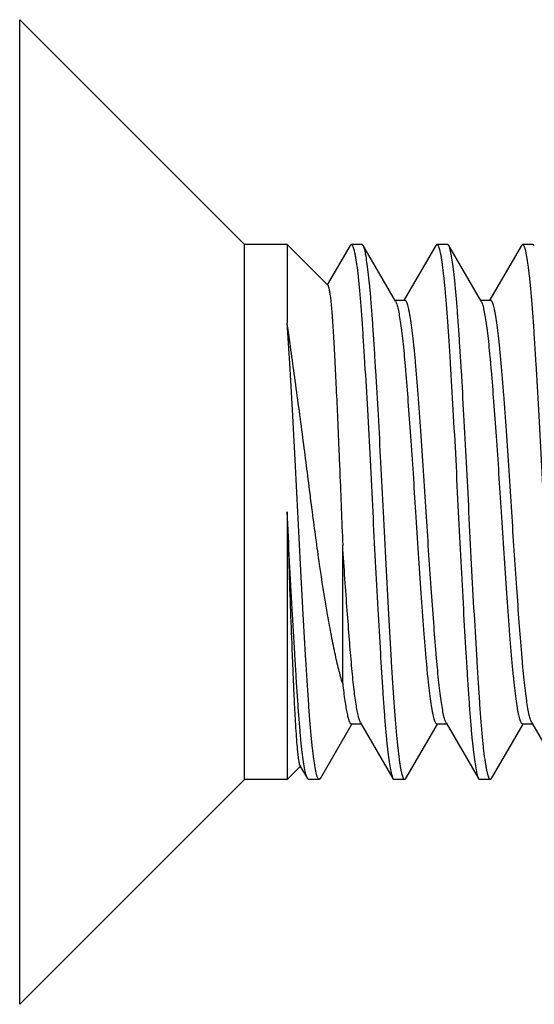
# Model space of a CAD drawing. Header units: millimetres. Extents: x 10.5 to 88.9, y 46 to 94.8.
# Tile 1 of 5: x 10.5 to 15.3, y 71.4 to 80.6. Entities that reach past the tile are written whole.
import ezdxf

# ---------------------------------------------------------------- set-up
doc = ezdxf.new("R2010")
doc.units = ezdxf.units.MM
doc.header["$LTSCALE"] = 9.129936
doc.layers.get('0').update_dxf_attribs({"linetype": 'CONTINUOUS'})

msp = doc.modelspace()

# ---------------------------------------------------------------- linework, layer by layer
at = {"color": 7}
for p, q in [((10.5155, 71.4466), (10.5155, 80.6465)), ((12.6155, 78.5465), (10.5155, 80.6465)), ((12.6155, 73.5465), (12.6155, 78.5465)), ((13.0155, 78.5465), (12.6155, 78.5465)), ((13.0155, 78.5465), (13.0155, 77.8143)), ((13.3959, 78.1661), (13.0155, 78.5465)), ((13.6048, 78.5372), (13.3912, 78.1688)), ((13.6048, 78.5372), (13.6155, 78.5465)), ((13.7155, 78.5465), (13.6155, 78.5465)), ((13.7261, 78.5372), (13.7155, 78.5465)), ((14.029, 78.0152), (13.7262, 78.5372)), ((14.4048, 78.5372), (14.1105, 78.0298)), ((14.4048, 78.5372), (14.4154, 78.5465)), ((14.5155, 78.5465), (14.4155, 78.5465)), ((14.5262, 78.5372), (14.5155, 78.5465)), ((14.829, 78.0152), (14.5262, 78.5372)), ((15.2048, 78.5372), (14.9105, 78.0298)), ((15.2048, 78.5372), (15.2154, 78.5465)), ((15.3155, 78.5465), (15.2155, 78.5465)), ((15.3262, 78.5372), (15.3155, 78.5465)), ((14.0222, 78.0269), (14.1155, 78.0269)), ((14.8222, 78.0269), (14.9155, 78.0269)), ((13.0155, 76.0465), (13.0155, 73.5465)), ((13.5351, 74.4437), (13.5351, 75.7351)), ((13.3262, 73.5557), (13.6205, 74.0632)), ((13.6155, 74.0661), (13.7088, 74.0661)), ((13.702, 74.0778), (14.0048, 73.5557)), ((14.1262, 73.5557), (14.4205, 74.0632)), ((14.4155, 74.0661), (14.5088, 74.0661)), ((14.502, 74.0778), (14.8048, 73.5557)), ((14.9262, 73.5557), (15.2205, 74.0632)), ((15.2155, 74.0661), (15.3088, 74.0661)), ((15.302, 74.0778), (15.6048, 73.5557)), ((13.14, 73.671), (13.0155, 73.5465)), ((13.1352, 73.6759), (13.2048, 73.5557)), ((12.6155, 73.5465), (10.5155, 71.4465)), ((13.0155, 73.5465), (12.6155, 73.5465)), ((13.2154, 73.5465), (13.2048, 73.5557)), ((13.3155, 73.5465), (13.2155, 73.5465)), ((13.3262, 73.5557), (13.3155, 73.5465)), ((14.0048, 73.5557), (14.0155, 73.5465)), ((14.1155, 73.5465), (14.0155, 73.5465)), ((14.1261, 73.5557), (14.1155, 73.5465)), ((14.8048, 73.5557), (14.8155, 73.5465)), ((14.9155, 73.5465), (14.8155, 73.5465)), ((14.9262, 73.5557), (14.9155, 73.5465))]:
    msp.add_line(p, q, dxfattribs=at)
for points, knots in [([(13.6155, 78.5465), (13.6177, 78.5465), (13.6214, 78.5441), (13.6249, 78.5394), (13.6294, 78.5315), (13.6347, 78.5177), (13.6407, 78.4967), (13.6469, 78.4697), (13.6532, 78.437), (13.6595, 78.3985), (13.6685, 78.3361), (13.6795, 78.2444), (13.6919, 78.1186), (13.7041, 77.9729), (13.716, 77.8086), (13.7281, 77.6274), (13.745, 77.3571), (13.7665, 76.991), (13.7917, 76.528), (13.8074, 76.2091), (13.8155, 76.0465)], [0, 0, 0, 0, 0.002694, 0.004618, 0.007039, 0.013497, 0.022199, 0.033174, 0.046427, 0.061941, 0.079682, 0.121689, 0.172081, 0.230392, 0.296076, 0.368511, 0.447008, 0.619132, 0.805841, 1, 1, 1, 1]), ([(13.9155, 76.0465), (13.9079, 76.2003), (13.893, 76.5026), (13.8692, 76.9429), (13.8487, 77.2932), (13.8327, 77.5542), (13.8213, 77.7317), (13.81, 77.8947), (13.7986, 78.0418), (13.7869, 78.1717), (13.775, 78.2834), (13.7631, 78.3758), (13.7527, 78.4403), (13.7442, 78.4817), (13.7384, 78.505), (13.7328, 78.5231), (13.7285, 78.5332), (13.7261, 78.5372)], [0, 0, 0, 0, 0.184709, 0.363092, 0.529044, 0.605557, 0.676878, 0.742393, 0.801554, 0.853855, 0.898869, 0.936219, 0.965621, 0.977272, 0.986873, 0.994436, 1, 1, 1, 1]), ([(14.4154, 78.5465), (14.4177, 78.5465), (14.4214, 78.5441), (14.4249, 78.5394), (14.4294, 78.5315), (14.4346, 78.5177), (14.4407, 78.4967), (14.4469, 78.4697), (14.4532, 78.437), (14.4595, 78.3985), (14.4685, 78.3361), (14.4795, 78.2444), (14.4919, 78.1186), (14.5041, 77.9729), (14.516, 77.8086), (14.5281, 77.6274), (14.545, 77.3571), (14.5665, 76.991), (14.5917, 76.528), (14.6074, 76.2091), (14.6155, 76.0465)], [0, 0, 0, 0, 0.002692, 0.004616, 0.007037, 0.013495, 0.022197, 0.033174, 0.046427, 0.061941, 0.079682, 0.121688, 0.172081, 0.230391, 0.296076, 0.368511, 0.447008, 0.619131, 0.805841, 1, 1, 1, 1]), ([(14.7155, 76.0465), (14.7079, 76.2003), (14.6929, 76.5026), (14.6692, 76.9429), (14.6487, 77.2932), (14.6327, 77.5542), (14.6213, 77.7317), (14.61, 77.8947), (14.5986, 78.0418), (14.5869, 78.1717), (14.575, 78.2834), (14.5631, 78.3758), (14.5527, 78.4403), (14.5442, 78.4817), (14.5385, 78.505), (14.5328, 78.5231), (14.5285, 78.5332), (14.5262, 78.5372)], [0, 0, 0, 0, 0.184709, 0.363093, 0.529045, 0.605558, 0.676879, 0.742394, 0.801556, 0.853856, 0.898871, 0.936221, 0.965623, 0.977273, 0.986874, 0.994436, 1, 1, 1, 1]), ([(15.2154, 78.5465), (15.2177, 78.5465), (15.2214, 78.5441), (15.2249, 78.5394), (15.2294, 78.5315), (15.2346, 78.5177), (15.2407, 78.4967), (15.2469, 78.4697), (15.2532, 78.437), (15.2595, 78.3985), (15.2685, 78.3361), (15.2795, 78.2444), (15.2919, 78.1186), (15.3041, 77.9729), (15.316, 77.8086), (15.3281, 77.6274), (15.345, 77.3571), (15.3665, 76.991), (15.3917, 76.528), (15.4074, 76.2091), (15.4155, 76.0465)], [0, 0, 0, 0, 0.002692, 0.004616, 0.007037, 0.013495, 0.022197, 0.033174, 0.046427, 0.061941, 0.079682, 0.121689, 0.172081, 0.230392, 0.296076, 0.368511, 0.447008, 0.619131, 0.805841, 1, 1, 1, 1]), ([(13.3958, 78.1661), (13.3971, 78.1648), (13.3995, 78.1607), (13.4024, 78.1528), (13.4054, 78.1417), (13.4084, 78.1274), (13.4115, 78.11), (13.416, 78.0806), (13.4215, 78.036), (13.428, 77.9735), (13.4344, 77.8992), (13.4408, 77.8137), (13.4471, 77.7175), (13.4534, 77.6111), (13.4619, 77.4507), (13.4726, 77.2298), (13.4857, 76.9445), (13.4943, 76.7453), (13.4987, 76.6421)], [0, 0, 0, 0, 0.003617, 0.009104, 0.016586, 0.026109, 0.037678, 0.051283, 0.084537, 0.125717, 0.174553, 0.230727, 0.293904, 0.36372, 0.439795, 0.608945, 0.797362, 1, 1, 1, 1]), ([(14.3155, 76.0465), (14.3074, 76.1753), (14.2917, 76.428), (14.2665, 76.7947), (14.2414, 77.1327), (14.2208, 77.3904), (14.204, 77.5725), (14.1919, 77.688), (14.1795, 77.7876), (14.1685, 77.8602), (14.1595, 77.9097), (14.1531, 77.9402), (14.1468, 77.9661), (14.1407, 77.9874), (14.1345, 78.0044), (14.1281, 78.0177), (14.1206, 78.0269), (14.1155, 78.0269)], [0, 0, 0, 0, 0.193729, 0.380047, 0.551832, 0.70251, 0.768105, 0.82637, 0.876759, 0.918829, 0.936623, 0.95221, 0.965568, 0.976683, 0.985558, 0.992258, 1, 1, 1, 1]), ([(15.1155, 76.0465), (15.1074, 76.1753), (15.0917, 76.428), (15.0665, 76.7947), (15.0449, 77.0847), (15.0281, 77.2988), (15.0161, 77.4424), (15.0041, 77.5725), (14.9919, 77.688), (14.9795, 77.7876), (14.9685, 77.8602), (14.9595, 77.9097), (14.9531, 77.9402), (14.9468, 77.9661), (14.9407, 77.9874), (14.9345, 78.0044), (14.9281, 78.0177), (14.9206, 78.0269), (14.9155, 78.0269)], [0, 0, 0, 0, 0.193729, 0.380047, 0.551832, 0.630189, 0.702511, 0.768106, 0.826372, 0.87676, 0.918831, 0.936625, 0.952213, 0.965573, 0.976688, 0.985564, 0.992263, 1, 1, 1, 1]), ([(14.029, 78.0152), (14.0312, 78.0114), (14.0354, 78.0022), (14.0438, 77.9784), (14.0538, 77.9384), (14.0655, 77.8786), (14.0772, 77.8036), (14.0888, 77.7139), (14.1002, 77.6104), (14.1115, 77.4937), (14.127, 77.3151), (14.1463, 77.0673), (14.1699, 76.7466), (14.1933, 76.4025), (14.208, 76.1665), (14.2155, 76.0465)], [0, 0, 0, 0, 0.00665, 0.015216, 0.038226, 0.069033, 0.107466, 0.153232, 0.205985, 0.265301, 0.330705, 0.477592, 0.641794, 0.817886, 1, 1, 1, 1]), ([(14.829, 78.0152), (14.8312, 78.0114), (14.8354, 78.0022), (14.8438, 77.9784), (14.8539, 77.9384), (14.8655, 77.8786), (14.8772, 77.8036), (14.8888, 77.7139), (14.9002, 77.6104), (14.9115, 77.4937), (14.927, 77.3151), (14.9463, 77.0673), (14.9699, 76.7466), (14.9933, 76.4025), (15.008, 76.1665), (15.0155, 76.0465)], [0, 0, 0, 0, 0.006651, 0.015218, 0.038228, 0.069034, 0.107466, 0.153231, 0.205985, 0.265301, 0.330706, 0.477593, 0.641794, 0.817886, 1, 1, 1, 1]), ([(13.1156, 76.0465), (13.1076, 76.2091), (13.0917, 76.528), (13.0665, 76.991), (13.0414, 77.4177), (13.0241, 77.688), (13.0155, 77.8143)], [0, 0, 0, 0, 0.275825, 0.541062, 0.785575, 1, 1, 1, 1]), ([(13.1625, 76.7414), (13.1377, 76.9303), (13.0895, 77.288), (13.0399, 77.6456), (13.0155, 77.8143)], [0, 0, 0, 0, 0.527831, 1, 1, 1, 1]), ([(13.2521, 76.0465), (13.2446, 76.1044), (13.2149, 76.336), (13.1853, 76.5677), (13.1625, 76.7414)], [0, 0, 0, 0, 0.249888, 1, 1, 1, 1]), ([(13.4987, 76.6421), (13.5018, 76.5674), (13.5143, 76.265), (13.5258, 75.9625), (13.5351, 75.7348)], [0, 0, 0, 0, 0.247007, 1, 1, 1, 1]), ([(13.2048, 73.5557), (13.2025, 73.5598), (13.1982, 73.5699), (13.1925, 73.588), (13.1867, 73.6113), (13.1782, 73.6527), (13.1678, 73.7172), (13.1559, 73.8096), (13.1441, 73.9213), (13.1324, 74.0512), (13.121, 74.1983), (13.1097, 74.3612), (13.0982, 74.5387), (13.0822, 74.7998), (13.0617, 75.15), (13.0386, 75.5904), (13.0229, 75.8927), (13.0155, 76.0465)], [0, 0, 0, 0, 0.005563, 0.013126, 0.022727, 0.034377, 0.063778, 0.101128, 0.146142, 0.198443, 0.257604, 0.323119, 0.394441, 0.470955, 0.63691, 0.815293, 1, 1, 1, 1]), ([(13.0155, 76.0465), (13.0201, 75.8972), (13.0298, 75.6045), (13.0441, 75.179), (13.057, 74.8417), (13.0671, 74.5912), (13.0743, 74.4215), (13.0815, 74.2662), (13.0887, 74.1267), (13.0961, 74.0044), (13.1036, 73.9004), (13.1103, 73.8256), (13.1158, 73.7756), (13.1196, 73.7456), (13.1234, 73.7208), (13.1271, 73.7011), (13.1307, 73.6866), (13.1335, 73.6787), (13.1352, 73.6759)], [0, 0, 0, 0, 0.188617, 0.369905, 0.537754, 0.614887, 0.686604, 0.752265, 0.811256, 0.862997, 0.907035, 0.942978, 0.957825, 0.970555, 0.981141, 0.98957, 0.995844, 1, 1, 1, 1]), ([(13.3155, 73.5465), (13.3133, 73.5465), (13.3096, 73.5489), (13.3061, 73.5535), (13.3016, 73.5615), (13.2963, 73.5753), (13.2902, 73.5963), (13.2841, 73.6232), (13.2778, 73.656), (13.2714, 73.6945), (13.2624, 73.7569), (13.2515, 73.8486), (13.2391, 73.9744), (13.2269, 74.1201), (13.2149, 74.2844), (13.2029, 74.4656), (13.186, 74.7359), (13.1645, 75.102), (13.1393, 75.5649), (13.1235, 75.8839), (13.1155, 76.0465)], [0, 0, 0, 0, 0.002692, 0.004616, 0.007037, 0.013495, 0.022198, 0.033174, 0.046427, 0.061941, 0.079682, 0.121689, 0.172081, 0.230391, 0.296076, 0.368511, 0.447008, 0.619131, 0.805841, 1, 1, 1, 1]), ([(13.5351, 74.4432), (13.5212, 74.4862), (13.4952, 74.5817), (13.4599, 74.7377), (13.4245, 74.9167), (13.3748, 75.1917), (13.3148, 75.5702), (13.2732, 75.8831), (13.2521, 76.0465)], [0, 0, 0, 0, 0.083211, 0.182034, 0.294555, 0.418993, 0.696636, 1, 1, 1, 1]), ([(13.8155, 76.0465), (13.8231, 75.8927), (13.838, 75.5904), (13.8618, 75.15), (13.8822, 74.7998), (13.8982, 74.5387), (13.9097, 74.3612), (13.921, 74.1983), (13.9324, 74.0512), (13.9441, 73.9213), (13.9559, 73.8096), (13.9678, 73.7172), (13.9782, 73.6527), (13.9867, 73.6113), (13.9925, 73.588), (13.9982, 73.5699), (14.0025, 73.5598), (14.0048, 73.5557)], [0, 0, 0, 0, 0.184709, 0.363093, 0.529045, 0.605558, 0.676879, 0.742394, 0.801555, 0.853856, 0.898871, 0.936221, 0.965623, 0.977272, 0.986874, 0.994436, 1, 1, 1, 1]), ([(14.1155, 73.5465), (14.1133, 73.5465), (14.1096, 73.5489), (14.1061, 73.5535), (14.1016, 73.5615), (14.0963, 73.5753), (14.0902, 73.5963), (14.0841, 73.6232), (14.0778, 73.656), (14.0714, 73.6945), (14.0624, 73.7569), (14.0515, 73.8486), (14.0391, 73.9744), (14.0269, 74.1201), (14.0149, 74.2844), (14.0029, 74.4656), (13.986, 74.7359), (13.9645, 75.102), (13.9393, 75.5649), (13.9235, 75.8839), (13.9155, 76.0465)], [0, 0, 0, 0, 0.00269, 0.004614, 0.007034, 0.013492, 0.022194, 0.033171, 0.046424, 0.061938, 0.079679, 0.121686, 0.172079, 0.230389, 0.296074, 0.368509, 0.447006, 0.61913, 0.80584, 1, 1, 1, 1]), ([(14.2155, 76.0465), (14.2235, 75.9177), (14.2393, 75.665), (14.2644, 75.2983), (14.2895, 74.9603), (14.3102, 74.7026), (14.3269, 74.5205), (14.339, 74.405), (14.3515, 74.3054), (14.3625, 74.2327), (14.3715, 74.1833), (14.3778, 74.1528), (14.3841, 74.1268), (14.3902, 74.1056), (14.3965, 74.0886), (14.4028, 74.0752), (14.4103, 74.0661), (14.4155, 74.0661)], [0, 0, 0, 0, 0.193728, 0.380046, 0.551831, 0.70251, 0.768105, 0.82637, 0.876758, 0.918829, 0.936623, 0.952211, 0.96557, 0.976684, 0.98556, 0.99226, 1, 1, 1, 1]), ([(14.502, 74.0778), (14.4998, 74.0816), (14.4956, 74.0908), (14.4872, 74.1146), (14.4771, 74.1546), (14.4655, 74.2144), (14.4538, 74.2894), (14.4421, 74.379), (14.4307, 74.4826), (14.4195, 74.5992), (14.404, 74.7779), (14.3847, 75.0257), (14.3611, 75.3464), (14.3377, 75.6905), (14.323, 75.9265), (14.3155, 76.0465)], [0, 0, 0, 0, 0.006651, 0.015218, 0.038228, 0.069035, 0.107468, 0.153234, 0.205987, 0.265303, 0.330707, 0.477593, 0.641795, 0.817887, 1, 1, 1, 1]), ([(14.6155, 76.0465), (14.6231, 75.8927), (14.638, 75.5904), (14.6618, 75.15), (14.6823, 74.7998), (14.6982, 74.5387), (14.7097, 74.3612), (14.721, 74.1983), (14.7324, 74.0512), (14.7441, 73.9213), (14.7559, 73.8096), (14.7678, 73.7172), (14.7782, 73.6527), (14.7867, 73.6113), (14.7925, 73.588), (14.7982, 73.5699), (14.8025, 73.5598), (14.8048, 73.5557)], [0, 0, 0, 0, 0.184709, 0.363093, 0.529045, 0.605558, 0.676879, 0.742394, 0.801555, 0.853856, 0.898871, 0.936221, 0.965623, 0.977272, 0.986874, 0.994436, 1, 1, 1, 1]), ([(14.9155, 73.5465), (14.9133, 73.5465), (14.9096, 73.5489), (14.9061, 73.5535), (14.9016, 73.5615), (14.8963, 73.5753), (14.8902, 73.5963), (14.8841, 73.6232), (14.8778, 73.656), (14.8714, 73.6945), (14.8624, 73.7569), (14.8515, 73.8486), (14.8391, 73.9744), (14.8269, 74.1201), (14.8149, 74.2844), (14.8029, 74.4656), (14.786, 74.7359), (14.7645, 75.102), (14.7393, 75.5649), (14.7235, 75.8839), (14.7155, 76.0465)], [0, 0, 0, 0, 0.002693, 0.004617, 0.007038, 0.013496, 0.022198, 0.033174, 0.046427, 0.061941, 0.079682, 0.121689, 0.172082, 0.230392, 0.296076, 0.368511, 0.447008, 0.619131, 0.805841, 1, 1, 1, 1]), ([(15.0155, 76.0465), (15.0235, 75.9177), (15.0393, 75.665), (15.0644, 75.2983), (15.086, 75.0083), (15.1029, 74.7942), (15.1149, 74.6506), (15.1269, 74.5205), (15.139, 74.405), (15.1515, 74.3054), (15.1625, 74.2327), (15.1715, 74.1833), (15.1778, 74.1528), (15.1841, 74.1268), (15.1902, 74.1056), (15.1965, 74.0886), (15.2028, 74.0752), (15.2103, 74.0661), (15.2155, 74.0661)], [0, 0, 0, 0, 0.193728, 0.380046, 0.55183, 0.630186, 0.702508, 0.768103, 0.826368, 0.876757, 0.918827, 0.936621, 0.952208, 0.965567, 0.976682, 0.985559, 0.992259, 1, 1, 1, 1]), ([(15.302, 74.0778), (15.2998, 74.0816), (15.2956, 74.0908), (15.2872, 74.1146), (15.2771, 74.1546), (15.2655, 74.2144), (15.2538, 74.2894), (15.2421, 74.379), (15.2307, 74.4826), (15.2195, 74.5992), (15.204, 74.7779), (15.1847, 75.0257), (15.1611, 75.3464), (15.1377, 75.6905), (15.123, 75.9265), (15.1155, 76.0465)], [0, 0, 0, 0, 0.006652, 0.015219, 0.038229, 0.069036, 0.107468, 0.153233, 0.205987, 0.265302, 0.330706, 0.477593, 0.641795, 0.817887, 1, 1, 1, 1]), ([(13.702, 74.0778), (13.7, 74.0811), (13.6963, 74.089), (13.6889, 74.1092), (13.6799, 74.1427), (13.6696, 74.1923), (13.6591, 74.2542), (13.6486, 74.3279), (13.6383, 74.4131), (13.6281, 74.5091), (13.6142, 74.6568), (13.5972, 74.8633), (13.5767, 75.1332), (13.5554, 75.4273), (13.5418, 75.6307), (13.5351, 75.7351)], [0, 0, 0, 0, 0.006941, 0.015683, 0.038689, 0.069097, 0.106772, 0.151503, 0.203022, 0.261, 0.325078, 0.469838, 0.63351, 0.811821, 1, 1, 1, 1]), ([(13.5351, 74.4437), (13.5409, 74.3896), (13.55, 74.3137), (13.5646, 74.2202), (13.5734, 74.1731), (13.5806, 74.1412), (13.5856, 74.1216), (13.5905, 74.105), (13.5954, 74.0913), (13.6003, 74.0805), (13.6057, 74.0715), (13.6117, 74.0661), (13.6155, 74.0661)], [0, 0, 0, 0, 0.417359, 0.585539, 0.725295, 0.784328, 0.836047, 0.880445, 0.917572, 0.947556, 0.970698, 1, 1, 1, 1])]:
    msp.add_open_spline(points, degree=3, knots=knots, dxfattribs=at)

doc.saveas('drawing.dxf')
